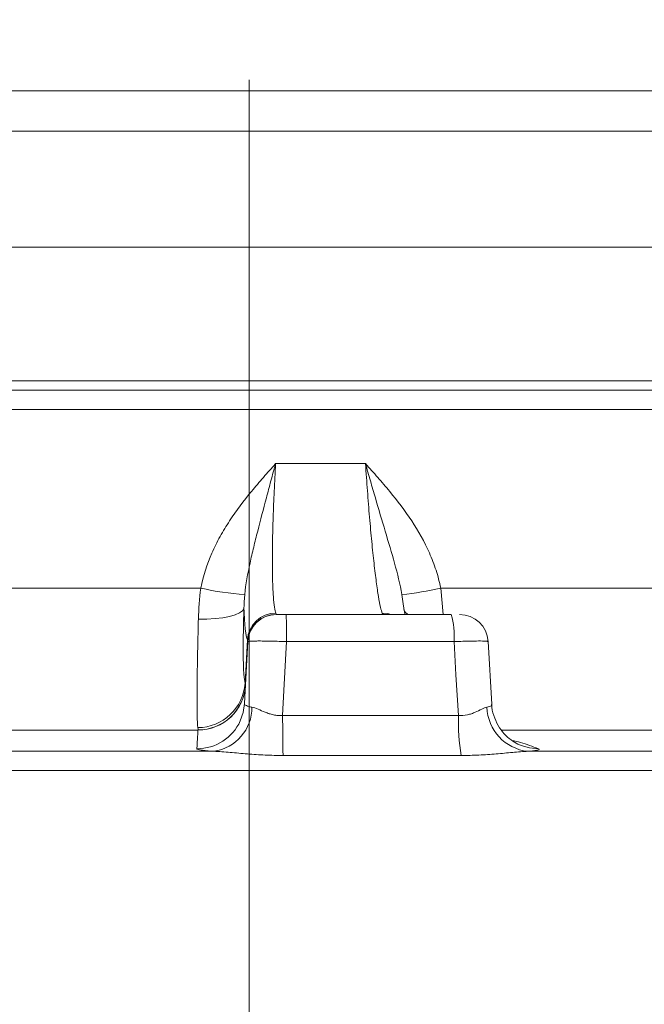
# Model space of a CAD drawing. Header units: millimetres. Extents: x 0 to 8410, y 0 to 5940.
# Tile 149 of 256: x 5096 to 5161, y 1484 to 1587. Entities that reach past the tile are written whole.
import ezdxf

# ---------------------------------------------------------------- set-up
doc = ezdxf.new("R2010")
doc.units = ezdxf.units.MM
doc.header["$LTSCALE"] = 10
doc.linetypes.add('CENTERX2', pattern=[20.32, 12.7, -2.54, 2.54, -2.54])
doc.styles.add('SLDTEXTSTYLE0', font='TXT', dxfattribs={"width": 0.605})
doc.dimstyles.new('SLDDIMSTYLE0', dxfattribs={"dimtxt": 50, "dimasz": 50, "dimexe": 0, "dimexo": 0.0625, "dimgap": 12.5, "dimtad": 1, "dimtoh": 1, "dimdec": 1, "dimrnd": 1e-09, "dimzin": 12, "dimdsep": 46, "dimtxsty": 'SLDTEXTSTYLE0', "dimsah": 1, "dimcen": 0.09, "dimadec": 0, "dimazin": 0, "dimtfac": 1, "dimtofl": 0, "dimtmove": 0, "dimatfit": 3, "dimfxl": 0, "dimfrac": 2, "dimtolj": 1, "dimtzin": 12, "dimarcsym": 0})

# ---------------------------------------------------------------- blocks, each defined once
blk = doc.blocks.new('*D28')
at = {"color": 7, "linetype": 'Continuous', "lineweight": 0}
for p, q in [((5294.64, 1878.04), (5294.64, 1115.9)), ((5119.64, 1250.9), (5119.64, 1115.9)), ((5294.64, 1130.9), (5119.64, 1130.9))]:
    blk.add_line(p, q, dxfattribs=at)
for points in [[(5119.64, 1130.9), (5169.64, 1123.4), (5169.64, 1138.4)], [(5294.64, 1130.9), (5244.64, 1138.4), (5244.64, 1123.4)]]:
    blk.add_solid(points, dxfattribs=at)
at = {"color": 7, "linetype": 'Continuous', "lineweight": 0, "insert": (5149.85, 1195.36), "char_height": 50, "attachment_point": 1, "style": 'SLDTEXTSTYLE0'}
blk.add_mtext('175', dxfattribs=at)
blk = doc.blocks.new('*D33')
at = {"color": 7, "linetype": 'Continuous', "lineweight": 0}
for p, q in [((5294.64, 1878.04), (4568.99, 1878.04)), ((4583.99, 1878.04), (4583.99, 1383.04)), ((4955.74, 1383.04), (4568.99, 1383.04))]:
    blk.add_line(p, q, dxfattribs=at)
for points in [[(4583.99, 1878.04), (4576.49, 1828.04), (4591.49, 1828.04)], [(4583.99, 1383.04), (4591.49, 1433.04), (4576.49, 1433.04)]]:
    blk.add_solid(points, dxfattribs=at)
at = {"color": 7, "linetype": 'Continuous', "lineweight": 0, "insert": (4519.54, 1573.26), "char_height": 50, "attachment_point": 1, "rotation": 90, "style": 'SLDTEXTSTYLE0'}
blk.add_mtext('495', dxfattribs=at)
blk = doc.blocks.new('*D35')
at = {"color": 7, "linetype": 'Continuous', "lineweight": 0}
for p, q in [((5294.64, 3305.04), (4468.99, 3305.04)), ((4483.99, 3305.04), (4483.99, 1383.04)), ((4955.74, 1383.04), (4468.99, 1383.04))]:
    blk.add_line(p, q, dxfattribs=at)
for points in [[(4483.99, 3305.04), (4476.49, 3255.04), (4491.49, 3255.04)], [(4483.99, 1383.04), (4491.49, 1433.04), (4476.49, 1433.04)]]:
    blk.add_solid(points, dxfattribs=at)
at = {"color": 7, "linetype": 'Continuous', "lineweight": 0, "insert": (4419.54, 2267.66), "char_height": 50, "attachment_point": 1, "rotation": 90, "style": 'SLDTEXTSTYLE0'}
blk.add_mtext('1922', dxfattribs=at)

msp = doc.modelspace()

# ---------------------------------------------------------------- linework, layer by layer
at = {"color": 7, "linetype": 'CENTERX2', "lineweight": 0}
msp.add_line((5119.640959, 1250.904646), (5119.640959, 1740.354002), dxfattribs=at)
at = {"color": 8, "linetype": 'Continuous', "lineweight": 0}
for p, q in [((4952.705098, 1579.920769), (5286.638958, 1579.920769)), ((5286.196036, 1575.692177), (4953.287227, 1575.692177)), ((4973.140953, 1549.544767), (5266.140966, 1549.544767)), ((5122.411946, 1540.85891), (5131.830173, 1540.85891)), ((5091.548253, 1527.810335), (5114.564889, 1527.810335)), ((5139.72104, 1527.810335), (5139.99092, 1525.044769)), ((5139.72104, 1527.810335), (5162.184367, 1527.810335)), ((5135.745628, 1526.407629), (5135.648165, 1527.137682)), ((5133.754044, 1525.053218), (5133.979511, 1525.044769)), ((5119.208274, 1517.842904), (5119.445421, 1522.376403)), ((5141.111899, 1522.201777), (5123.561724, 1522.201777)), ((5123.147841, 1514.458448), (5141.573062, 1514.458448)), ((5114.263409, 1512.927607), (5087.624734, 1512.927607)), ((5167.940298, 1512.927607), (5146.125628, 1512.927607)), ((5067.184379, 1510.703907), (5115.945102, 1510.703907)), ((5141.858516, 1510.269582), (5123.193484, 1510.269582)), ((5148.855299, 1510.703907), (5196.443839, 1510.703907)), ((5323.12317, 1508.705899), (5047.359122, 1508.705899))]:
    msp.add_line(p, q, dxfattribs=at)
at = {"color": 7, "linetype": 'Continuous', "lineweight": 0}
for p, q in [((5281.898035, 1563.544765), (4958.173273, 1563.544765)), ((5265.140964, 1548.544765), (4974.140955, 1548.544765)), ((4997.420667, 1546.544761), (5241.861252, 1546.544761)), ((5135.896901, 1525.449753), (5135.759806, 1526.409418)), ((5123.505293, 1525.044769), (5140.802868, 1525.044769)), ((5145.074576, 1515.631855), (5144.688802, 1522.219226))]:
    msp.add_line(p, q, dxfattribs=at)
at = {"color": 8, "linetype": 'Continuous', "lineweight": 0, "flags": 128}
for points in [[(5119.091622, 1525.667295), (5118.943309, 1525.428742), (5118.635152, 1525.20673), (5118.177339, 1525.008589), (5117.585002, 1524.840877), (5116.877722, 1524.709121), (5116.078879, 1524.617702), (5115.214879, 1524.569631), (5114.314284, 1524.566487)], [(5133.59244, 1525.1932), (5134.154583, 1525.137648), (5134.511686, 1525.044769)], [(5123.561724, 1522.201777), (5123.287292, 1517.067507), (5123.147841, 1514.458448)], [(5141.573062, 1514.458448), (5141.318852, 1518.727139), (5141.111899, 1522.201777)], [(5148.159465, 1511.315599), (5149.030518, 1511.060611), (5149.965132, 1510.969967)]]:
    msp.add_lwpolyline(points, dxfattribs=at)
at = {"color": 7, "linetype": 'Continuous', "lineweight": 0, "flags": 128}
for points in [[(5119.151351, 1515.702486), (5119.255376, 1517.68741), (5119.491964, 1522.201777)], [(5119.151351, 1515.702486), (5119.012551, 1514.766976), (5118.707953, 1513.892457)]]:
    msp.add_lwpolyline(points, dxfattribs=at)
at = {"color": 8, "linetype": 'Continuous', "lineweight": 0}
for centre, radius, start, end in [((5120.988632, 1555.68139), 28.601751, 257.02107307, 266.3491792), ((5132.5224, 1558.730828), 31.747398, 275.65034495, 283.10565228), ((5136.567918, 1525.768247), 0.749661, 193.79927537, 254.81220062), ((5122.450855, 1522.181459), 3.011749, 90.13430123, 176.28876147), ((5122.4875, 1522.054058), 2.999161, 89.94626739, 176.9867312), ((5086.488856, 1522.887963), 37.079219, 358.93962683, 3.33463611), ((5114.205003, 1518.201357), 5.016095, 270.62522666, 355.90211224), ((5114.26131, 1517.927389), 4.999783, 270.02405637, 356.9980414), ((5114.264271, 1517.938496), 4.997407, 270.06394164, 356.97567693), ((5115.256362, 1515.326676), 4.673795, 278.4740767, 0.02633802), ((5149.352425, 1515.46586), 4.787832, 181.64011806, 264.04017097), ((5281.120441, 1514.085094), 157.973041, 179.86458694, 181.38399549), ((5167.071768, 1514.091922), 25.50134, 179.17646973, 188.62042333), ((5114.160318, 1515.969456), 4.999492, 270.04973572, 335.45283757)]:
    msp.add_arc(centre, radius, start, end, dxfattribs=at)
at = {"color": 7, "linetype": 'Continuous', "lineweight": 0}
for centre, radius, start, end in [((5122.487853, 1522.044765), 3, 90, 177), ((5134.112889, 1522.879281), 7.031725, 354.47099479, 17.93632041), ((5141.698501, 1522.044764), 3.000005, 3.44304525, 89.99991232)]:
    msp.add_arc(centre, radius, start, end, dxfattribs=at)
at = {"color": 8, "linetype": 'Continuous', "lineweight": 0}
for points, knots in [([(5114.564889, 1527.810336), (5114.811099, 1529.086104), (5115.212132, 1530.305025), (5115.987996, 1532.069078), (5116.276579, 1532.647114), (5116.90338, 1533.78023), (5117.238641, 1534.330254), (5118.297042, 1535.940383), (5119.072871, 1536.960485), (5120.294151, 1538.44638), (5120.710841, 1538.934299), (5121.555246, 1539.901511), (5121.984107, 1540.382055), (5122.411946, 1540.858905)], [0, 0, 0, 0, 0.25, 0.25, 0.375, 0.375, 0.5, 0.5, 0.75, 0.75, 0.875, 0.875, 1, 1, 1, 1]), ([(5119.167395, 1527.137676), (5119.280533, 1528.232103), (5119.485478, 1529.321008), (5119.844807, 1530.982057), (5119.974442, 1531.541137), (5120.244662, 1532.664048), (5120.385424, 1533.228577), (5120.819099, 1534.934683), (5121.122912, 1536.088986), (5121.593886, 1537.852821), (5121.753576, 1538.446099), (5121.997262, 1539.344505), (5122.079187, 1539.645387), (5122.244485, 1540.250045), (5122.328376, 1540.555666), (5122.411946, 1540.858905)], [0, 0, 0, 0, 0.25, 0.25, 0.375, 0.375, 0.5, 0.5, 0.75, 0.75, 0.875, 0.875, 0.9375, 0.9375, 1, 1, 1, 1]), ([(5122.411946, 1540.858905), (5122.383474, 1540.371401), (5122.356606, 1539.886215), (5122.306481, 1538.928823), (5122.283152, 1538.45541), (5122.218308, 1537.050784), (5122.181898, 1536.135068), (5122.13792, 1534.793678), (5122.125133, 1534.354247), (5122.103576, 1533.502328), (5122.094745, 1533.08802), (5122.074008, 1531.879573), (5122.067816, 1531.119648), (5122.070355, 1530.05098), (5122.073189, 1529.709624), (5122.08267, 1529.062508), (5122.089319, 1528.755658), (5122.114889, 1527.884581), (5122.139393, 1527.369453), (5122.203771, 1526.475695), (5122.242842, 1526.108805), (5122.333638, 1525.532463), (5122.385421, 1525.322213), (5122.443795, 1525.193201)], [0, 0, 0, 0, 0.0625, 0.0625, 0.125, 0.125, 0.25, 0.25, 0.3125, 0.3125, 0.375, 0.375, 0.5, 0.5, 0.5625, 0.5625, 0.625, 0.625, 0.75, 0.75, 0.875, 0.875, 1, 1, 1, 1]), ([(5133.59244, 1525.193201), (5133.532273, 1525.322276), (5133.468593, 1525.53267), (5133.334366, 1526.109451), (5133.263683, 1526.47666), (5133.115534, 1527.371131), (5133.039969, 1527.886676), (5132.924366, 1528.758475), (5132.885454, 1529.065583), (5132.806847, 1529.713249), (5132.767028, 1530.054925), (5132.64717, 1531.124402), (5132.567974, 1531.884906), (5132.450141, 1533.09429), (5132.411025, 1533.508921), (5132.333117, 1534.361514), (5132.294162, 1534.80139), (5132.178984, 1536.14337), (5132.105166, 1537.05862), (5131.96327, 1538.928648), (5131.895191, 1539.883423), (5131.830173, 1540.858905)], [0, 0, 0, 0, 0.125, 0.125, 0.25, 0.25, 0.375, 0.375, 0.4375, 0.4375, 0.5, 0.5, 0.625, 0.625, 0.6875, 0.6875, 0.75, 0.75, 0.875, 0.875, 1, 1, 1, 1]), ([(5135.648165, 1527.137676), (5135.460634, 1528.227085), (5135.184011, 1529.315879), (5134.576595, 1531.517868), (5134.243632, 1532.631804), (5133.56237, 1534.912987), (5133.211865, 1536.084383), (5132.69158, 1537.857836), (5132.51858, 1538.452666), (5132.173638, 1539.650013), (5132.001246, 1540.254017), (5131.830173, 1540.858905)], [0, 0, 0, 0, 0.25, 0.25, 0.5, 0.5, 0.75, 0.75, 0.875, 0.875, 1, 1, 1, 1]), ([(5139.721039, 1527.810336), (5139.594454, 1528.44608), (5139.428954, 1529.070627), (5139.029443, 1530.299986), (5138.794402, 1530.906404), (5138.010413, 1532.671131), (5137.380664, 1533.784589), (5135.971447, 1535.923518), (5135.18917, 1536.950955), (5133.959972, 1538.442234), (5133.540884, 1538.931361), (5132.691769, 1539.900356), (5132.262764, 1540.379062), (5131.830173, 1540.858905)], [0, 0, 0, 0, 0.125, 0.125, 0.25, 0.25, 0.5, 0.5, 0.75, 0.75, 0.875, 0.875, 1, 1, 1, 1]), ([(5119.091622, 1525.667289), (5119.074119, 1525.170888), (5119.059274, 1524.683752), (5119.035349, 1523.745141), (5119.026265, 1523.294663), (5119.013703, 1522.430375), (5119.010225, 1522.016565), (5119.009348, 1521.424235), (5119.009789, 1521.231727), (5119.012109, 1520.862313), (5119.013984, 1520.684599), (5119.021717, 1520.172043), (5119.029672, 1519.85769), (5119.05121, 1519.283996), (5119.064938, 1519.023211), (5119.11362, 1518.346223), (5119.155925, 1518.027136), (5119.208274, 1517.842902)], [0, 0, 0, 0, 0.125, 0.125, 0.25, 0.25, 0.375, 0.375, 0.4375, 0.4375, 0.5, 0.5, 0.625, 0.625, 0.75, 0.75, 1, 1, 1, 1]), ([(5119.445421, 1522.376403), (5119.361473, 1522.582727), (5119.290035, 1522.964568), (5119.215832, 1523.653597), (5119.201756, 1523.802126), (5119.175157, 1524.120987), (5119.162602, 1524.291847), (5119.127575, 1524.834151), (5119.107847, 1525.232792), (5119.091622, 1525.667289)], [0, 0, 0, 0, 0.5, 0.5, 0.625, 0.625, 0.75, 0.75, 1, 1, 1, 1]), ([(5114.259738, 1513.185556), (5114.226045, 1513.453918), (5114.202435, 1513.918876), (5114.181214, 1514.904731), (5114.176569, 1515.28439), (5114.172305, 1516.119363), (5114.172613, 1516.576794), (5114.176617, 1517.322454), (5114.178544, 1517.580962), (5114.18359, 1518.118258), (5114.186726, 1518.398215), (5114.197821, 1519.259481), (5114.20743, 1519.861127), (5114.230837, 1521.117632), (5114.244636, 1521.772493), (5114.268507, 1522.795761), (5114.277016, 1523.144468), (5114.294947, 1523.849132), (5114.304381, 1524.205688), (5114.314284, 1524.566482)], [0, 0, 0, 0, 0.25, 0.25, 0.375, 0.375, 0.5, 0.5, 0.5625, 0.5625, 0.625, 0.625, 0.75, 0.75, 0.875, 0.875, 0.9375, 0.9375, 1, 1, 1, 1]), ([(5123.561725, 1522.201772), (5123.295153, 1522.212414), (5123.032588, 1522.221839), (5122.515145, 1522.238356), (5122.25752, 1522.245505), (5121.766138, 1522.256947), (5121.532683, 1522.261265), (5121.090099, 1522.267111), (5120.880528, 1522.268604), (5120.504445, 1522.268615), (5120.335318, 1522.267179), (5120.036027, 1522.261338), (5119.909312, 1522.256978), (5119.704717, 1522.245626), (5119.625579, 1522.238546), (5119.519484, 1522.221892), (5119.492522, 1522.212414), (5119.491964, 1522.201772)], [0, 0, 0, 0, 0.125, 0.125, 0.25, 0.25, 0.375, 0.375, 0.5, 0.5, 0.625, 0.625, 0.75, 0.75, 0.875, 0.875, 1, 1, 1, 1]), ([(5119.151351, 1515.702484), (5119.149389, 1515.665042), (5119.164526, 1515.628855), (5119.228768, 1515.558985), (5119.278466, 1515.525113), (5119.409801, 1515.461843), (5119.491398, 1515.43224), (5119.686763, 1515.377174), (5119.801846, 1515.351518), (5119.930157, 1515.328827)], [0, 0, 0, 0, 0.25, 0.25, 0.5, 0.5, 0.75, 0.75, 1, 1, 1, 1]), ([(5119.930157, 1515.328827), (5120.12377, 1515.294586), (5120.335212, 1515.214163), (5120.798273, 1515.0204), (5121.05172, 1514.905205), (5121.454516, 1514.746685), (5121.593231, 1514.695876), (5121.881853, 1514.603966), (5122.033214, 1514.562571), (5122.342424, 1514.49762), (5122.499688, 1514.47407), (5122.820161, 1514.448999), (5122.984446, 1514.44766), (5123.147841, 1514.458448)], [0, 0, 0, 0, 0.25, 0.25, 0.5, 0.5, 0.625, 0.625, 0.75, 0.75, 0.875, 0.875, 1, 1, 1, 1]), ([(5141.573062, 1514.458448), (5141.89746, 1514.436923), (5142.211265, 1514.464499), (5142.659657, 1514.561932), (5142.804095, 1514.603234), (5143.078479, 1514.695488), (5143.20881, 1514.746427), (5143.583088, 1514.905077), (5143.812945, 1515.020077), (5144.224341, 1515.214225), (5144.406551, 1515.294625), (5144.566555, 1515.328827)], [0, 0, 0, 0, 0.25, 0.25, 0.375, 0.375, 0.5, 0.5, 0.75, 0.75, 1, 1, 1, 1]), ([(5144.566554, 1515.328825), (5144.7461, 1515.376357), (5145.058978, 1515.459187), (5145.037411, 1515.578285), (5145.02822, 1515.629038)], [0, 0, 0, 0, 0.57385102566, 1, 1, 1, 1]), ([(5147.201124, 1511.840716), (5147.499737, 1511.777182), (5148.416433, 1511.58214), (5149.341442, 1511.2165), (5149.965132, 1510.969967)], [0, 0, 0, 0, 0.3257481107, 1, 1, 1, 1]), ([(5115.945102, 1510.703906), (5115.657386, 1510.723381), (5115.398147, 1510.744159), (5114.955755, 1510.786659), (5114.769749, 1510.808551), (5114.468286, 1510.853582), (5114.352858, 1510.876855), (5114.201122, 1510.923287), (5114.163451, 1510.946586), (5114.164658, 1510.969965)], [0, 0, 0, 0, 0.25, 0.25, 0.5, 0.5, 0.75, 0.75, 1, 1, 1, 1]), ([(5123.193484, 1510.269578), (5122.564484, 1510.269578), (5121.937571, 1510.284964), (5120.687955, 1510.342567), (5120.065661, 1510.38486), (5118.841737, 1510.482847), (5118.235136, 1510.53912), (5117.057, 1510.641001), (5116.48656, 1510.68778), (5115.945102, 1510.703906)], [0, 0, 0, 0, 0.25, 0.25, 0.5, 0.5, 0.75, 0.75, 1, 1, 1, 1]), ([(5148.855298, 1510.703906), (5148.357637, 1510.687787), (5147.822074, 1510.641002), (5146.702701, 1510.539013), (5146.121327, 1510.482811), (5144.936414, 1510.384774), (5144.328821, 1510.342464), (5143.10335, 1510.284962), (5142.484097, 1510.269578), (5141.858516, 1510.269578)], [0, 0, 0, 0, 0.25, 0.25, 0.5, 0.5, 0.75, 0.75, 1, 1, 1, 1]), ([(5149.965131, 1510.969965), (5150.086076, 1510.923083), (5150.051676, 1510.876857), (5149.767718, 1510.808616), (5149.634824, 1510.786452), (5149.298872, 1510.74395), (5149.095373, 1510.723503), (5148.855298, 1510.703906)], [0, 0, 0, 0, 0.5, 0.5, 0.75, 0.75, 1, 1, 1, 1])]:
    msp.add_open_spline(points, degree=3, knots=knots, dxfattribs=at)
for points in [[(5114.314284, 1524.566482), (5114.343534, 1525.632172), (5114.418471, 1526.714215), (5114.564889, 1527.810336)], [(5119.167395, 1527.137676), (5119.114235, 1526.62344), (5119.093607, 1526.133759), (5119.091622, 1525.667289)], [(5122.443795, 1525.193201), (5122.477863, 1525.117908), (5122.493499, 1525.071235), (5122.490313, 1525.05322)], [(5133.754044, 1525.05322), (5133.681275, 1525.071235), (5133.627536, 1525.117908), (5133.59244, 1525.193201)], [(5119.492486, 1522.21172), (5119.493597, 1522.232931), (5119.477727, 1522.287897), (5119.445421, 1522.376403)], [(5114.269848, 1512.941092), (5114.279884, 1512.972524), (5114.276244, 1513.054091), (5114.259738, 1513.185556)], [(5114.164658, 1510.969965), (5114.218535, 1512.01404), (5114.251658, 1512.666577), (5114.263409, 1512.9276)], [(5114.263409, 1512.9276), (5114.26546, 1512.929575), (5114.267607, 1512.934074), (5114.269848, 1512.941092)]]:
    msp.add_open_spline(points, degree=3, dxfattribs=at)
at = {"color": 7, "linetype": 'Continuous', "lineweight": 0}
for points, knots in [([(5135.961294, 1525.044769), (5135.947706, 1525.119594), (5135.927125, 1525.232928), (5135.904566, 1525.394764), (5135.896901, 1525.449753)], [0, 0, 0, 0, 0.6602166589, 1, 1, 1, 1]), ([(5122.487853, 1525.044765), (5122.487853, 1525.044765), (5122.514927, 1525.044765), (5122.616901, 1525.044765), (5122.693044, 1525.044765), (5122.881173, 1525.044765), (5122.994284, 1525.044765), (5123.240315, 1525.044765), (5123.371841, 1525.044765), (5123.505293, 1525.044765)], [0, 0, 0, 0, 0.25, 0.25, 0.5, 0.5, 0.75, 0.75, 1, 1, 1, 1]), ([(5144.642973, 1522.216439), (5144.645672, 1522.227017), (5144.652426, 1522.253492), (5144.150123, 1522.270816), (5143.26151, 1522.267479), (5142.183055, 1522.242066), (5141.427054, 1522.213631), (5141.111899, 1522.201777)], [0, 0, 0, 0, 0.1520983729, 0.3806800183, 0.6089541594, 0.8369844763, 1, 1, 1, 1]), ([(5148.160601, 1511.325196), (5148.045945, 1511.369696), (5147.706482, 1511.501451), (5147.056536, 1511.900993), (5146.33796, 1512.540817), (5145.692195, 1513.40593), (5145.263667, 1514.45299), (5145.050166, 1515.226979), (5145.078923, 1515.619879), (5145.078942, 1515.620142)], [0, 0, 0, 0, 0.07807188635, 0.23114810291, 0.4032203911, 0.5918974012, 0.79291535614, 0.99986124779, 1, 1, 1, 1])]:
    msp.add_open_spline(points, degree=3, knots=knots, dxfattribs=at)

# ---------------------------------------------------------------- dimensions: what is measured, and where the dimension line sits
for base, p1, picture, middle in [((4483.989117, 1383.044765), (5294.640959, 3305.044765), '*D35', (4483.989117, 2344.044765)), ((4583.989117, 1383.044765), (5294.640959, 1878.044765), '*D33', (4583.989117, 1630.544765))]:
    dim = msp.add_linear_dim(base=base, p1=p1, p2=(4955.741815, 1383.044765), angle=90, dimstyle='SLDDIMSTYLE0', dxfattribs=at)
    dim.commit()
    dim.dimension.update_dxf_attribs({"geometry": picture, "text_midpoint": middle, "dimtype": 160})
dim = msp.add_linear_dim(base=(5119.640959, 1130.904646), p1=(5294.640959, 1878.044765), p2=(5119.640959, 1250.904646), dimstyle='SLDDIMSTYLE0', dxfattribs=at)
dim.commit()
dim.dimension.update_dxf_attribs({"geometry": '*D28', "text_midpoint": (5207.140959, 1130.904646), "dimtype": 160})

doc.saveas('drawing.dxf')
